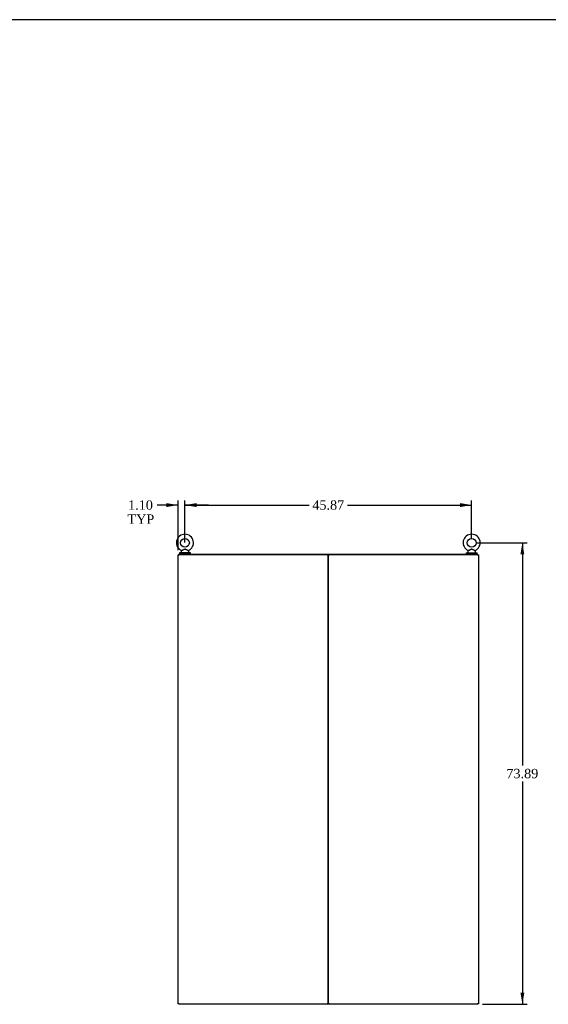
# Model space of a CAD drawing. Header units: inches. Extents: x 1 to 359, y -2 to 239.
# Tile 79 of 82: x 200 to 284, y 81 to 239. Entities that reach past the tile are written whole.
import ezdxf
from ezdxf.enums import TextEntityAlignment as Align

# ---------------------------------------------------------------- set-up
doc = ezdxf.new("R2010")
doc.units = ezdxf.units.IN
doc.header["$MEASUREMENT"] = 0
for name, color, linetype in [('COM71298-1', 7, 'Continuous'), ('COM71299-1', 7, 'Continuous'), ('COM71300-1', 7, 'Continuous'), ('COM71301-1', 7, 'Continuous'), ('Default', 7, 'Continuous'), ('SCS86414', 7, 'Continuous'), ('WAF25377', 7, 'Continuous'), ('WAM254785', 7, 'Continuous')]:
    doc.layers.add(name, color=color, linetype=linetype)
doc.styles.add('SEACAD_Times_New_Roman', font='times.ttf')
doc.dimstyles.new('HAMMOND_(STH_-_300x200)', dxfattribs={"dimtxt": 1.5, "dimasz": 1.875, "dimexe": 0.75, "dimexo": 0.75, "dimgap": 0.375, "dimtad": 0, "dimtih": 1, "dimtoh": 1, "dimzin": 0, "dimdsep": 46, "dimtxsty": 'SEACAD_Times_New_Roman', "dimblk1": '_SE_FILLED', "dimblk2": '_SE_FILLED', "dimsah": 1, "dimcen": 0.75, "dimadec": 0, "dimazin": 0, "dimtfac": 0.8, "dimtofl": 0, "dimtmove": 0, "dimatfit": 3, "dimfxl": 1, "dimtolj": 1, "dimtzin": 0, "dimarcsym": 0})

# ---------------------------------------------------------------- blocks, each defined once
blk = doc.blocks.new('SE5')
at = {"layer": 'COM71298-1', "color": 7, "linetype": 'Continuous'}
for p, q in [((225.23, 153.3), (273.1, 153.3)), ((225.23, 153.21), (225.23, 153.3)), ((273.1, 153.21), (273.1, 153.3))]:
    blk.add_line(p, q, dxfattribs=at)
at = {"layer": 'COM71299-1', "color": 7, "linetype": 'Continuous'}
for p, q in [((225.23, 81.34), (225.23, 81.24)), ((273.1, 81.24), (225.23, 81.24)), ((273.1, 81.34), (273.1, 81.24))]:
    blk.add_line(p, q, dxfattribs=at)
at = {"layer": 'COM71300-1', "color": 7, "linetype": 'Continuous'}
for p, q in [((249.17, 81.34), (249.17, 153.21)), ((249.17, 153.21), (249.36, 153.21)), ((273.01, 153.21), (249.36, 153.21)), ((273.01, 153.21), (273.2, 153.21)), ((273.2, 153.21), (273.2, 81.34)), ((249.36, 81.34), (249.17, 81.34)), ((249.36, 81.34), (273.01, 81.34)), ((273.2, 81.34), (273.01, 81.34))]:
    blk.add_line(p, q, dxfattribs=at)
at = {"layer": 'COM71301-1', "color": 7, "linetype": 'Continuous'}
for p, q in [((225.14, 81.34), (225.14, 153.21)), ((225.14, 153.21), (225.33, 153.21)), ((248.98, 153.21), (225.33, 153.21)), ((248.98, 153.21), (249.14, 153.21)), ((249.17, 153.21), (249.17, 81.34)), ((225.33, 81.34), (225.14, 81.34)), ((225.33, 81.34), (248.98, 81.34)), ((249.14, 81.34), (248.98, 81.34))]:
    blk.add_line(p, q, dxfattribs=at)
at = {"layer": 'SCS86414', "color": 7, "linetype": 'Continuous'}
for p, q in [((225.61, 153.72), (225.61, 153.6)), ((225.69, 153.84), (225.62, 153.76)), ((226.85, 153.76), (226.78, 153.84)), ((226.86, 153.6), (226.86, 153.72)), ((271.48, 153.72), (271.48, 153.6)), ((271.56, 153.84), (271.49, 153.76)), ((272.72, 153.76), (272.65, 153.84)), ((272.73, 153.6), (272.73, 153.72))]:
    blk.add_line(p, q, dxfattribs=at)
for centre in [(226.23, 155.13), (272.1, 155.13)]:
    blk.add_circle(centre, 0.704, dxfattribs=at)
for centre, radius, start, end in [((226.23, 155.13), 1.37, 90, 245.9729), ((226.23, 155.13), 1.37, 293.9968, 90), ((272.1, 155.13), 1.37, 90, 245.9729), ((272.1, 155.13), 1.37, 293.9968, 90), ((225.67, 153.72), 0.06, 140.3214, 180), ((225.67, 153.6), 0.06, 180, 270), ((226.8, 153.86), 0.03, 118.4473, 242.1084), ((226.8, 153.6), 0.06, 270, 0), ((226.8, 153.72), 0.06, 0, 39.6786), ((271.54, 153.72), 0.06, 140.3214, 180), ((271.54, 153.6), 0.06, 180, 270), ((272.67, 153.86), 0.03, 118.4473, 242.1084), ((272.67, 153.6), 0.06, 270, 0), ((272.67, 153.72), 0.06, 0, 39.6786)]:
    blk.add_arc(centre, radius, start, end, dxfattribs=at)
for points, knots in [([(225.68, 153.88), (225.68, 153.88), (225.68, 153.88), (225.68, 153.89), (225.7, 153.9), (225.78, 153.94), (225.83, 153.96), (225.94, 154.01), (226, 154.04), (226.12, 154.09), (226.18, 154.11), (226.28, 154.11), (226.31, 154.1), (226.37, 154.08), (226.4, 154.07), (226.49, 154.03), (226.55, 154.01), (226.65, 153.95), (226.7, 153.93), (226.77, 153.89), (226.79, 153.88), (226.79, 153.88), (226.79, 153.88), (226.79, 153.88)], [0.4346054, 0.4346054, 0.4346054, 0.4346054, 0.4375, 0.4375, 0.5, 0.5, 0.5625, 0.5625, 0.625, 0.625, 0.6875, 0.6875, 0.71875, 0.71875, 0.75, 0.75, 0.8125, 0.8125, 0.875, 0.875, 0.9375, 0.9375, 0.9436464, 0.9436464, 0.9436464, 0.9436464]), ([(226.78, 153.84), (226.78, 153.84), (226.76, 153.85), (226.7, 153.88), (226.65, 153.91), (226.57, 153.95), (226.55, 153.97), (226.49, 154), (226.46, 154.01), (226.41, 154.04), (226.38, 154.06), (226.32, 154.08), (226.28, 154.09), (226.22, 154.09), (226.19, 154.09), (226.12, 154.07), (226.09, 154.06), (226.01, 154.01), (225.95, 153.98), (225.84, 153.92), (225.79, 153.9), (225.72, 153.85), (225.69, 153.84), (225.69, 153.84), (225.69, 153.84), (225.69, 153.84)], [0.0683017, 0.0683017, 0.0683017, 0.0683017, 0.125, 0.125, 0.1875, 0.1875, 0.21875, 0.21875, 0.25, 0.25, 0.28125, 0.28125, 0.3125, 0.3125, 0.34375, 0.34375, 0.375, 0.375, 0.4375, 0.4375, 0.5, 0.5, 0.5625, 0.5625, 0.5685641, 0.5685641, 0.5685641, 0.5685641]), ([(271.58, 153.9), (271.56, 153.89), (271.54, 153.88), (271.55, 153.89), (271.57, 153.9), (271.65, 153.94), (271.7, 153.96), (271.81, 154.01), (271.87, 154.04), (271.99, 154.09), (272.05, 154.11), (272.15, 154.11), (272.18, 154.1), (272.24, 154.08), (272.27, 154.07), (272.36, 154.03), (272.42, 154.01), (272.52, 153.95), (272.57, 153.93), (272.64, 153.89), (272.66, 153.88), (272.66, 153.88), (272.66, 153.88), (272.66, 153.88)], [0.3917383, 0.3917383, 0.3917383, 0.3917383, 0.4375, 0.4375, 0.5, 0.5, 0.5625, 0.5625, 0.625, 0.625, 0.6875, 0.6875, 0.71875, 0.71875, 0.75, 0.75, 0.8125, 0.8125, 0.875, 0.875, 0.9375, 0.9375, 0.9436464, 0.9436464, 0.9436464, 0.9436464]), ([(272.65, 153.84), (272.65, 153.84), (272.63, 153.85), (272.57, 153.88), (272.52, 153.91), (272.44, 153.95), (272.42, 153.97), (272.36, 154), (272.33, 154.01), (272.28, 154.04), (272.25, 154.06), (272.19, 154.08), (272.15, 154.09), (272.09, 154.09), (272.06, 154.09), (271.99, 154.07), (271.96, 154.06), (271.88, 154.01), (271.82, 153.98), (271.71, 153.92), (271.66, 153.9), (271.59, 153.85), (271.56, 153.84), (271.56, 153.84), (271.56, 153.84), (271.56, 153.84)], [0.0683017, 0.0683017, 0.0683017, 0.0683017, 0.125, 0.125, 0.1875, 0.1875, 0.21875, 0.21875, 0.25, 0.25, 0.28125, 0.28125, 0.3125, 0.3125, 0.34375, 0.34375, 0.375, 0.375, 0.4375, 0.4375, 0.5, 0.5, 0.5625, 0.5625, 0.5685641, 0.5685641, 0.5685641, 0.5685641])]:
    blk.add_open_spline(points, degree=3, knots=knots, dxfattribs=at)
at = {"layer": 'WAF25377', "color": 7, "linetype": 'Continuous'}
for p, q in [((227.11, 153.54), (225.36, 153.54)), ((225.36, 153.54), (225.36, 153.43)), ((227.11, 153.43), (225.36, 153.43)), ((227.11, 153.43), (227.11, 153.54)), ((271.23, 153.54), (272.98, 153.54)), ((271.23, 153.54), (271.23, 153.43)), ((271.23, 153.43), (272.98, 153.43)), ((272.98, 153.43), (272.98, 153.54))]:
    blk.add_line(p, q, dxfattribs=at)
at = {"layer": 'WAM254785', "color": 7, "linetype": 'Continuous'}
for p, q in [((225.48, 153.43), (225.48, 153.3)), ((226.98, 153.3), (226.98, 153.43)), ((271.35, 153.43), (271.35, 153.3)), ((272.85, 153.3), (272.85, 153.43))]:
    blk.add_line(p, q, dxfattribs=at)
blk = doc.blocks.new('DMBLK27')
at = {"layer": 'Default', "linetype": 'Continuous', "transparency": 16777216}
for points in [[(228.11, 161.48), (226.23, 161.17), (228.11, 160.85)], [(270.23, 161.48), (270.23, 160.85), (272.1, 161.17)]]:
    blk.add_hatch(color=7, dxfattribs=at).paths.add_polyline_path(points)
at = {"layer": 'Default', "color": 7, "linetype": 'Continuous', "transparency": 16777216}
for p, q in [((226.23, 155.18), (226.23, 161.92)), ((226.23, 161.17), (246.08, 161.17)), ((252.25, 161.17), (272.1, 161.17)), ((272.1, 155.88), (272.1, 161.92))]:
    blk.add_line(p, q, dxfattribs=at)
at = {"layer": 'Default', "color": 7, "linetype": 'Continuous', "transparency": 16777216, "style": 'SEACAD_Times_New_Roman'}
blk.add_text('45.87', height=1.5, dxfattribs=at).set_placement((246.61, 161.92), align=Align.TOP_LEFT)
blk = doc.blocks.new('_SE_FILLED')
at = {"color": 0}
blk.add_line((0, 0), (-1, 0), dxfattribs=at)
blk.add_solid([(0, 0), (-1, -0.1665), (-1, 0.1665), (0, 0)], dxfattribs=at)
blk = doc.blocks.new('DMBLK28')
at = {"layer": 'Default', "linetype": 'Continuous', "transparency": 16777216}
for points in [[(280.53, 153.26), (280.22, 155.13), (279.91, 153.26)], [(280.53, 83.12), (279.91, 83.12), (280.22, 81.24)]]:
    blk.add_hatch(color=7, dxfattribs=at).paths.add_polyline_path(points)
at = {"layer": 'Default', "color": 7, "linetype": 'Continuous', "transparency": 16777216}
for p, q in [((272.85, 155.13), (280.97, 155.13)), ((280.22, 155.13), (280.22, 119.46)), ((280.22, 116.91), (280.22, 81.24)), ((273.85, 81.24), (280.97, 81.24))]:
    blk.add_line(p, q, dxfattribs=at)
at = {"layer": 'Default', "color": 7, "linetype": 'Continuous', "transparency": 16777216, "style": 'SEACAD_Times_New_Roman'}
blk.add_text('73.89', height=1.5, dxfattribs=at).set_placement((277.66, 118.94), align=Align.TOP_LEFT)
blk = doc.blocks.new('DMBLK36')
at = {"layer": 'Default', "linetype": 'Continuous', "transparency": 16777216}
for points in [[(223.26, 161.48), (223.26, 160.85), (225.14, 161.17)], [(228.11, 161.48), (226.23, 161.17), (228.11, 160.85)]]:
    blk.add_hatch(color=7, dxfattribs=at).paths.add_polyline_path(points)
at = {"layer": 'Default', "color": 7, "linetype": 'Continuous', "transparency": 16777216}
for p, q in [((225.14, 161.17), (221.76, 161.17)), ((225.14, 153.96), (225.14, 161.92)), ((226.23, 156.59), (226.23, 161.92)), ((229.98, 161.17), (226.23, 161.17))]:
    blk.add_line(p, q, dxfattribs=at)
at = {"layer": 'Default', "color": 7, "linetype": 'Continuous', "transparency": 16777216, "style": 'SEACAD_Times_New_Roman'}
for s, p in [('1.10', (217.14, 161.92)), ('TYP', (217.04, 159.67))]:
    blk.add_text(s, height=1.5, dxfattribs=at).set_placement(p, align=Align.TOP_LEFT)
blk = doc.blocks.new('BORDER')
at = {"layer": 'Default', "color": 7, "linetype": 'Continuous'}
blk.add_line((0, 27.86), (-41.86, 27.86), dxfattribs=at)

msp = doc.modelspace()

# ---------------------------------------------------------------- block references
at = {"layer": 'Default', "color": 7, "xscale": 8.55, "yscale": 8.55, "zscale": 8.55}
msp.add_blockref('BORDER', (359.223, 0.67), dxfattribs=at)
at = {"layer": 'Default'}
msp.add_blockref('SE5', (0, 0), dxfattribs=at)

# ---------------------------------------------------------------- dimensions: what is measured, and where the dimension line sits
at = {"layer": 'Default', "color": 7, "linetype": 'Continuous'}
for base, p1, p2, text, picture, middle in [((225.138896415, 161.165743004), (226.233896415, 155.836489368), (225.138896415, 153.207944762), '\\A1;<>\\PTYP', 'DMBLK36', (221.757169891, 161.165743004)), ((272.104, 161.166), (226.234, 154.428), (272.104, 155.132), '\\A1;<>', 'DMBLK27', (249.169, 161.166))]:
    dim = msp.add_linear_dim(base=base, p1=p1, p2=p2, text=text, dimstyle='HAMMOND_(STH_-_300x200)', dxfattribs=at)
    dim.commit()
    dim.dimension.update_dxf_attribs({"geometry": picture, "text_midpoint": middle, "dimtype": 160})
dim = msp.add_linear_dim(base=(280.219, 81.243), p1=(272.104, 155.132), p2=(273.104, 81.243), angle=90, text='\\A1;<>', dimstyle='HAMMOND_(STH_-_300x200)', dxfattribs=at)
dim.commit()
dim.dimension.update_dxf_attribs({"geometry": 'DMBLK28', "text_midpoint": (280.219, 118.187), "dimtype": 160})

doc.saveas('drawing.dxf')
